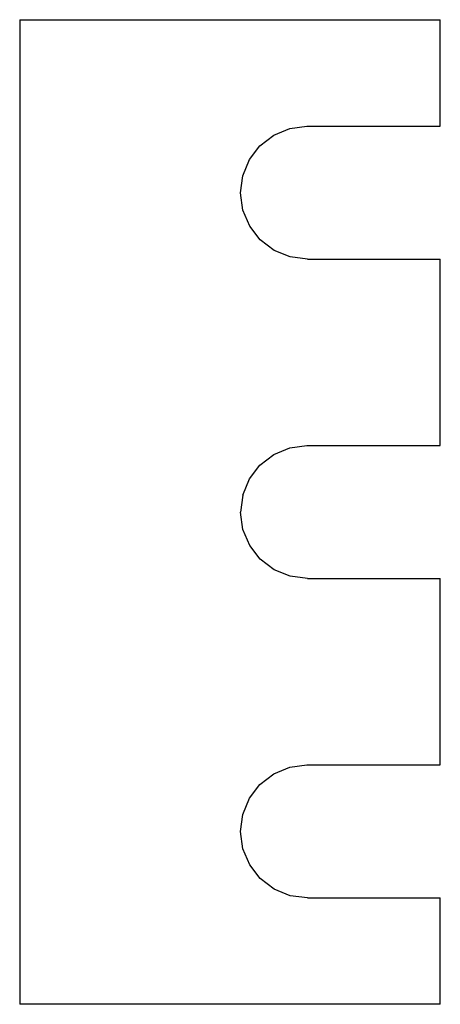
# Model space of a CAD drawing. Extents: x -2 to 88, y -119 to 92.
import ezdxf

# ---------------------------------------------------------------- set-up
doc = ezdxf.new("R2010")
doc.units = 0
doc.layers.get('0').update_dxf_attribs({"linetype": 'CONTINUOUS'})

msp = doc.modelspace()

# ---------------------------------------------------------------- linework, layer by layer
for p, q in [((-1.69, 92.04), (-1.69, -118.81)), ((-1.69, 92.04), (88.35, 92.04)), ((88.35, 69.24), (88.35, 92.04)), ((52.68, 67.3), (56.11, 68.74)), ((56.11, 68.74), (59.79, 69.24)), ((59.79, 69.24), (88.35, 69.24)), ((49.74, 65.03), (52.68, 67.3)), ((47.49, 62.07), (49.74, 65.03)), ((46.08, 58.63), (47.49, 62.07)), ((45.61, 54.94), (46.08, 58.63)), ((46.11, 51.25), (45.61, 54.94)), ((47.55, 47.82), (46.11, 51.25)), ((49.82, 44.88), (47.55, 47.82)), ((52.78, 42.63), (49.82, 44.88)), ((56.22, 41.22), (52.78, 42.63)), ((59.91, 40.75), (56.22, 41.22)), ((59.91, 40.75), (88.35, 40.75)), ((88.35, 0.86), (88.35, 40.75)), ((52.68, -1.08), (56.11, 0.36)), ((56.11, 0.36), (59.79, 0.86)), ((59.79, 0.86), (88.35, 0.86)), ((49.74, -3.35), (52.68, -1.08)), ((47.49, -6.31), (49.74, -3.35)), ((46.08, -9.76), (47.49, -6.31)), ((46.08, -9.76), (45.61, -13.45)), ((46.11, -17.13), (45.61, -13.45)), ((47.55, -20.56), (46.11, -17.13)), ((49.82, -23.5), (47.55, -20.56)), ((52.78, -25.75), (49.82, -23.5)), ((56.22, -27.16), (52.78, -25.75)), ((59.91, -27.63), (56.22, -27.16)), ((59.91, -27.63), (88.35, -27.63)), ((88.35, -67.52), (88.35, -27.63)), ((49.74, -71.74), (52.68, -69.46)), ((52.68, -69.46), (56.11, -68.02)), ((56.11, -68.02), (59.79, -67.52)), ((59.79, -67.52), (88.35, -67.52)), ((47.49, -74.7), (49.74, -71.74)), ((46.08, -78.14), (47.49, -74.7)), ((45.61, -81.83), (46.08, -78.14)), ((46.11, -85.51), (45.61, -81.83)), ((47.55, -88.94), (46.11, -85.51)), ((49.82, -91.88), (47.55, -88.94)), ((52.78, -94.14), (49.82, -91.88)), ((56.22, -95.55), (52.78, -94.14)), ((59.91, -96.02), (56.22, -95.55)), ((59.91, -96.02), (88.35, -96.02)), ((88.35, -118.81), (88.35, -96.02)), ((88.35, -118.81), (-1.69, -118.81))]:
    msp.add_line(p, q)

doc.saveas('drawing.dxf')
